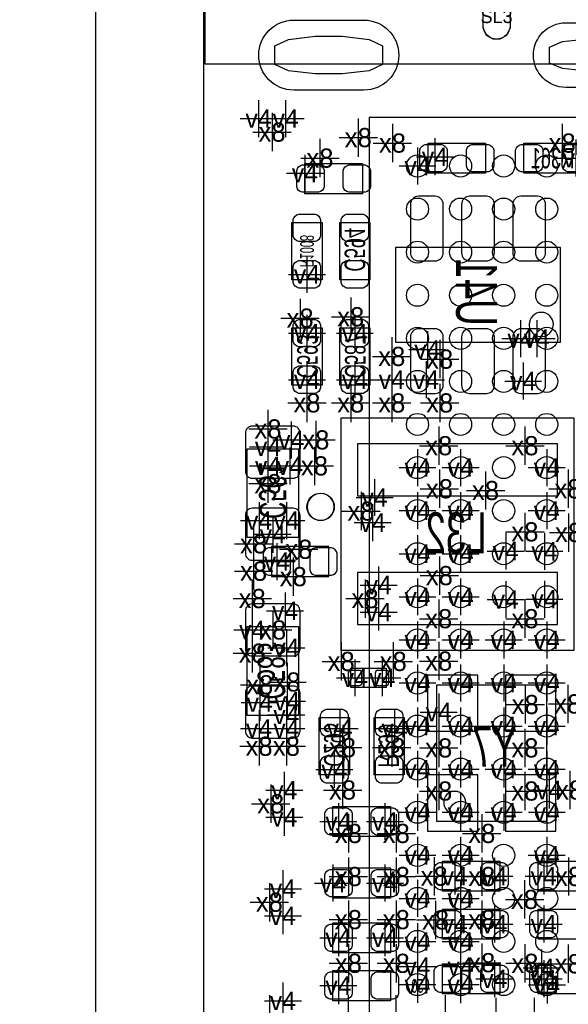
# Model space of a CAD drawing. Extents: x -36 to 384, y -28 to 269.
# Tile 21 of 52: x -3 to 7, y 26 to 45. Entities that reach past the tile are written whole.
import ezdxf
from ezdxf.enums import TextEntityAlignment as Align

# ---------------------------------------------------------------- set-up
doc = ezdxf.new("R2010")
doc.units = 0
for name, color, linetype in [('BG_OUTLINE', 7, 'CONTINUOUS'), ('BG_PANEL', 7, 'CONTINUOUS'), ('MA_NCLEGEND-1-16', 7, 'CONTINUOUS'), ('MA_NCLEGEND-1-2', 7, 'CONTINUOUS'), ('MA_NCLEGEND-14-15', 7, 'CONTINUOUS'), ('MA_NCLEGEND-15-16', 7, 'CONTINUOUS'), ('MA_NCLEGEND-2-3', 7, 'CONTINUOUS'), ('MA_NCLEGEND-3-14', 7, 'CONTINUOUS'), ('PG_ASSEMBLY_BOTTOM', 7, 'CONTINUOUS'), ('PG_ASSEMBLY_TOP', 7, 'CONTINUOUS'), ('PIN_BOTTOM', 7, 'CONTINUOUS'), ('PIN_TOP', 7, 'CONTINUOUS'), ('RD_ASSEMBLY_BOTTOM', 7, 'CONTINUOUS')]:
    doc.layers.add(name, color=color, linetype=linetype)

# ---------------------------------------------------------------- blocks, each defined once
blk = doc.blocks.new('FIGURE_CROSS')
for points in [[(0, 0.5), (0, -0.5)], [(-0.5, 0), (0.5, 0)]]:
    blk.add_lwpolyline(points)
blk = doc.blocks.new('FIGURE_OBLONG')
blk.add_lwpolyline([(-0.5, -0.125), (-0.5, 0.125), (-0.416, 0.375), (-0.25, 0.5), (0.25, 0.5), (0.416, 0.375), (0.5, 0.125), (0.5, -0.125), (0.416, -0.375), (0.25, -0.5), (-0.25, -0.5), (-0.416, -0.375)], close=True)

msp = doc.modelspace()

# ---------------------------------------------------------------- linework, layer by layer
at = {"layer": 'BG_OUTLINE'}
msp.add_lwpolyline([(50.000002, 0), (50.000002, 79.999992), (0, 79.999992), (0, 0)], close=True, dxfattribs=at)
at = {"layer": 'BG_PANEL'}
msp.add_lwpolyline([(-1.999996, 0), (-1.999996, 161.994596), (-10.003942, 161.994596), (-10.003942, 0)], close=True, dxfattribs=at)
at = {"layer": 'PG_ASSEMBLY_BOTTOM'}
for points in [[(5.2324, 41.8846), (4.1656, 41.8846), (4.1656, 42.4434), (5.2324, 42.4434)], [(7.0104, 41.8846), (5.9436, 41.8846), (5.9436, 42.4434), (7.0104, 42.4434)], [(2.9464, 41.5036), (1.8796, 41.5036), (1.8796, 42.0624), (2.9464, 42.0624)], [(1.6383, 39.904187), (1.6383, 40.970987), (2.1971, 40.970987), (2.1971, 39.904187)], [(2.5273, 39.904187), (2.5273, 40.970987), (3.0861, 40.970987), (3.0861, 39.904187)], [(2.1971, 39.015187), (2.1971, 37.948387), (1.6383, 37.948387), (1.6383, 39.015187)], [(3.0861, 39.015187), (3.0861, 37.948387), (2.5273, 37.948387), (2.5273, 39.015187)], [(6.8707, 37.338787), (6.8707, 33.020787), (2.5527, 33.020787), (2.5527, 37.338787)], [(0.807695, 35.116287), (0.807695, 36.767287), (1.757705, 36.767287), (1.757705, 35.116287)], [(1.757705, 33.465287), (1.757705, 31.814287), (0.807822, 31.814287), (0.807822, 33.465287)], [(4.3307, 29.845787), (4.3307, 32.385787), (6.3627, 32.385787), (6.3627, 29.845787)], [(2.1463, 30.709387), (2.1463, 31.776187), (2.7051, 31.776187), (2.7051, 30.709387)], [(3.1623, 30.709387), (3.1623, 31.776187), (3.7211, 31.776187), (3.7211, 30.709387)], [(2.4003, 30.125187), (3.4671, 30.125187), (3.4671, 29.566387), (2.4003, 29.566387)], [(4.4323, 29.109187), (5.4991, 29.109187), (5.4991, 28.550387), (4.4323, 28.550387)], [(7.2771, 28.550387), (6.2103, 28.550387), (6.2103, 29.109187), (7.2771, 29.109187)], [(2.4003, 28.982187), (3.4671, 28.982187), (3.4671, 28.423387), (2.4003, 28.423387)], [(4.4323, 28.220187), (5.4991, 28.220187), (5.4991, 27.661387), (4.4323, 27.661387)], [(7.2771, 27.661387), (6.2103, 27.661387), (6.2103, 28.220187), (7.2771, 28.220187)], [(2.4003, 27.966187), (3.4671, 27.966187), (3.4671, 27.407387), (2.4003, 27.407387)], [(2.4003, 27.077187), (3.4671, 27.077187), (3.4671, 26.518387), (2.4003, 26.518387)], [(4.4323, 27.204187), (5.4991, 27.204187), (5.4991, 26.645387), (4.4323, 26.645387)], [(6.2103, 27.204187), (7.2771, 27.204187), (7.2771, 26.645387), (6.2103, 26.645387)]]:
    msp.add_lwpolyline(points, close=True, dxfattribs=at)
for points in [[(6.622796, 38.744703), (6.622796, 40.504897), (3.562604, 40.504897), (3.562604, 38.744703), (6.622796, 38.744703)], [(3.3909, 32.334987), (2.7305, 32.334987), (2.7305, 32.690587), (3.3909, 32.690587), (3.3909, 32.334987)]]:
    msp.add_lwpolyline(points, dxfattribs=at)
for points in [[(6.492494, 39.074903, 0.999995), (6.042914, 39.074623, 1.000005), (6.492494, 39.074903)], [(4.865624, 30.201387, 1), (4.456176, 30.201387, 1), (4.865624, 30.201387)]]:
    msp.add_lwpolyline(points, format="xyb", dxfattribs=at)
at = {"layer": 'PG_ASSEMBLY_TOP'}
for points in [[(0.022098, 52.856892), (0.022098, 43.917083), (8.192008, 43.917083), (8.192008, 52.856892)], [(3.069692, 42.917796), (3.069692, 25.917779), (20.069708, 25.917779), (20.069708, 42.917796)], [(1.2573, 34.392387), (2.3241, 34.392387), (2.3241, 34.951187), (1.2573, 34.951187)]]:
    msp.add_lwpolyline(points, close=True, dxfattribs=at)
msp.add_lwpolyline([(2.421611, 35.687787, 1), (1.921789, 35.687737, 1), (2.421611, 35.687787)], format="xyb", dxfattribs=at)
at = {"layer": 'PIN_BOTTOM'}
for points in [[(5.187048, 44.622085), (5.187048, 44.971894, -1), (5.687149, 44.971894), (5.687149, 44.622085, -1)], [(2.972041, 43.426901), (1.672145, 43.426901, -1), (1.672145, 44.726898), (2.972041, 44.726898, -1)], [(8.022196, 43.476951), (6.721996, 43.476951, -1), (6.721996, 44.676847), (8.022196, 44.676847, -1)], [(4.4196, 41.91), (4.1148, 41.91, -0.294587), (4.0132, 42.0116), (4.0132, 42.3164, -0.294587), (4.1148, 42.418), (4.4196, 42.418, -0.294587), (4.5212, 42.3164), (4.5212, 42.0116, -0.294587)], [(5.2832, 41.91), (4.9784, 41.91, -0.294587), (4.8768, 42.0116), (4.8768, 42.3164, -0.294587), (4.9784, 42.418), (5.2832, 42.418, -0.294587), (5.3848, 42.3164), (5.3848, 42.0116, -0.294587)], [(6.1976, 41.91), (5.8928, 41.91, -0.294587), (5.7912, 42.0116), (5.7912, 42.3164, -0.294587), (5.8928, 42.418), (6.1976, 42.418, -0.294587), (6.2992, 42.3164), (6.2992, 42.0116, -0.294587)], [(7.0612, 41.91), (6.7564, 41.91, -0.294587), (6.6548, 42.0116), (6.6548, 42.3164, -0.294587), (6.7564, 42.418), (7.0612, 42.418, -0.294587), (7.1628, 42.3164), (7.1628, 42.0116, -0.294587)], [(2.1336, 41.529), (1.8288, 41.529, -0.294587), (1.7272, 41.6306), (1.7272, 41.9354, -0.294587), (1.8288, 42.037), (2.1336, 42.037, -0.294587), (2.2352, 41.9354), (2.2352, 41.6306, -0.294587)], [(2.9972, 41.529), (2.6924, 41.529, -0.294587), (2.5908, 41.6306), (2.5908, 41.9354, -0.294587), (2.6924, 42.037), (2.9972, 42.037, -0.294587), (3.0988, 41.9354), (3.0988, 41.6306, -0.294587)], [(3.837584, 41.304972), (3.837584, 40.404796, 0.414713), (3.9878, 40.254987), (4.297578, 40.254987, 0.414713), (4.447794, 40.404796), (4.447794, 41.304972, 0.414713), (4.297578, 41.454781), (3.9878, 41.454781, 0.414713)], [(4.787595, 41.304972), (4.787595, 40.404796, 0.414713), (4.937811, 40.254987), (5.247589, 40.254987, 0.414713), (5.397805, 40.404796), (5.397805, 41.304972, 0.414713), (5.247589, 41.454781), (4.937811, 41.454781, 0.414713)], [(5.737606, 41.304972), (5.737606, 40.404796, 0.414713), (5.887822, 40.254987), (6.1976, 40.254987, 0.414713), (6.347816, 40.404796), (6.347816, 41.304972, 0.414713), (6.1976, 41.454781), (5.887822, 41.454781, 0.414713)], [(1.6637, 40.716987), (1.6637, 41.021787, -0.294587), (1.7653, 41.123387), (2.0701, 41.123387, -0.294587), (2.1717, 41.021787), (2.1717, 40.716987, -0.294587), (2.0701, 40.615387), (1.7653, 40.615387, -0.294587)], [(2.5527, 40.716987), (2.5527, 41.021787, -0.294587), (2.6543, 41.123387), (2.9591, 41.123387, -0.294587), (3.0607, 41.021787), (3.0607, 40.716987, -0.294587), (2.9591, 40.615387), (2.6543, 40.615387, -0.294587)], [(1.6637, 39.853387), (1.6637, 40.158187, -0.294587), (1.7653, 40.259787), (2.0701, 40.259787, -0.294587), (2.1717, 40.158187), (2.1717, 39.853387, -0.294587), (2.0701, 39.751787), (1.7653, 39.751787, -0.294587)], [(2.5527, 39.853387), (2.5527, 40.158187, -0.294587), (2.6543, 40.259787), (2.9591, 40.259787, -0.294587), (3.0607, 40.158187), (3.0607, 39.853387, -0.294587), (2.9591, 39.751787), (2.6543, 39.751787, -0.294587)], [(2.1717, 39.065987), (2.1717, 38.761187, -0.294587), (2.0701, 38.659587), (1.7653, 38.659587, -0.294587), (1.6637, 38.761187), (1.6637, 39.065987, -0.294587), (1.7653, 39.167587), (2.0701, 39.167587, -0.294587)], [(3.0607, 39.065987), (3.0607, 38.761187, -0.294587), (2.9591, 38.659587), (2.6543, 38.659587, -0.294587), (2.5527, 38.761187), (2.5527, 39.065987, -0.294587), (2.6543, 39.167587), (2.9591, 39.167587, -0.294587)], [(4.447794, 37.944603), (4.447794, 38.844779, 0.414713), (4.297578, 38.994588), (3.9878, 38.994588, 0.414713), (3.837584, 38.844779), (3.837584, 37.944603, 0.414713), (3.9878, 37.794794), (4.297578, 37.794794, 0.414713)], [(5.397805, 37.944603), (5.397805, 38.844779, 0.414713), (5.247589, 38.994588), (4.937811, 38.994588, 0.414713), (4.787595, 38.844779), (4.787595, 37.944603, 0.414713), (4.937811, 37.794794), (5.247589, 37.794794, 0.414713)], [(6.347816, 37.944603), (6.347816, 38.844779, 0.414713), (6.1976, 38.994588), (5.887822, 38.994588, 0.414713), (5.737606, 38.844779), (5.737606, 37.944603, 0.414713), (5.887822, 37.794794), (6.1976, 37.794794, 0.414713)], [(2.1717, 38.202387), (2.1717, 37.897587, -0.294587), (2.0701, 37.795987), (1.7653, 37.795987, -0.294587), (1.6637, 37.897587), (1.6637, 38.202387, -0.294587), (1.7653, 38.303987), (2.0701, 38.303987, -0.294587)], [(3.0607, 38.202387), (3.0607, 37.897587, -0.294587), (2.9591, 37.795987), (2.6543, 37.795987, -0.294587), (2.5527, 37.897587), (2.5527, 38.202387, -0.294587), (2.6543, 38.303987), (2.9591, 38.303987, -0.294587)], [(0.9017, 36.221187), (1.6637, 36.221187, 0.414214), (1.7907, 36.348187), (1.7907, 37.059387, 0.414214), (1.6637, 37.186387), (0.9017, 37.186387, 0.414214), (0.7747, 37.059387), (0.7747, 36.348187, 0.414214)], [(0.9017, 34.697187), (1.6637, 34.697187, 0.414214), (1.7907, 34.824187), (1.7907, 35.535387, 0.414214), (1.6637, 35.662387), (0.9017, 35.662387, 0.414214), (0.7747, 35.535387), (0.7747, 34.824187, 0.414214)], [(1.6637, 33.884387), (0.9017, 33.884387, 0.414214), (0.7747, 33.757387), (0.7747, 33.046187, 0.414214), (0.9017, 32.919187), (1.6637, 32.919187, 0.414214), (1.7907, 33.046187), (1.7907, 33.757387, 0.414214)], [(2.937789, 32.601687, 0.414214), (2.886989, 32.652487), (2.734589, 32.652487, 0.414214), (2.683789, 32.601687), (2.683789, 32.423887, 0.414214), (2.734589, 32.373087), (2.886989, 32.373087, 0.414214), (2.937789, 32.423887)], [(3.437611, 32.601687, 0.414214), (3.386811, 32.652487), (3.234411, 32.652487, 0.414214), (3.183611, 32.601687), (3.183611, 32.423887, 0.414214), (3.234411, 32.373087), (3.386811, 32.373087, 0.414214), (3.437611, 32.423887)], [(1.6637, 32.360387), (0.9017, 32.360387, 0.414214), (0.7747, 32.233387), (0.7747, 31.522187, 0.414214), (0.9017, 31.395187), (1.6637, 31.395187, 0.414214), (1.7907, 31.522187), (1.7907, 32.233387, 0.414214)], [(2.1717, 31.522187), (2.1717, 31.826987, -0.294587), (2.2733, 31.928587), (2.5781, 31.928587, -0.294587), (2.6797, 31.826987), (2.6797, 31.522187, -0.294587), (2.5781, 31.420587), (2.2733, 31.420587, -0.294587)], [(3.1877, 31.522187), (3.1877, 31.826987, -0.294587), (3.2893, 31.928587), (3.5941, 31.928587, -0.294587), (3.6957, 31.826987), (3.6957, 31.522187, -0.294587), (3.5941, 31.420587), (3.2893, 31.420587, -0.294587)], [(2.1717, 30.658587), (2.1717, 30.963387, -0.294587), (2.2733, 31.064987), (2.5781, 31.064987, -0.294587), (2.6797, 30.963387), (2.6797, 30.658587, -0.294587), (2.5781, 30.556987), (2.2733, 30.556987, -0.294587)], [(3.1877, 30.658587), (3.1877, 30.963387, -0.294587), (3.2893, 31.064987), (3.5941, 31.064987, -0.294587), (3.6957, 30.963387), (3.6957, 30.658587, -0.294587), (3.5941, 30.556987), (3.2893, 30.556987, -0.294587)], [(2.3495, 30.099787), (2.6543, 30.099787, -0.294587), (2.7559, 29.998187), (2.7559, 29.693387, -0.294587), (2.6543, 29.591787), (2.3495, 29.591787, -0.294587), (2.2479, 29.693387), (2.2479, 29.998187, -0.294587)], [(3.2131, 30.099787), (3.5179, 30.099787, -0.294587), (3.6195, 29.998187), (3.6195, 29.693387, -0.294587), (3.5179, 29.591787), (3.2131, 29.591787, -0.294587), (3.1115, 29.693387), (3.1115, 29.998187, -0.294587)], [(4.3815, 29.083787), (4.6863, 29.083787, -0.294587), (4.7879, 28.982187), (4.7879, 28.677387, -0.294587), (4.6863, 28.575787), (4.3815, 28.575787, -0.294587), (4.2799, 28.677387), (4.2799, 28.982187, -0.294587)], [(5.2451, 29.083787), (5.5499, 29.083787, -0.294587), (5.6515, 28.982187), (5.6515, 28.677387, -0.294587), (5.5499, 28.575787), (5.2451, 28.575787, -0.294587), (5.1435, 28.677387), (5.1435, 28.982187, -0.294587)], [(6.4643, 28.575787), (6.1595, 28.575787, -0.294587), (6.0579, 28.677387), (6.0579, 28.982187, -0.294587), (6.1595, 29.083787), (6.4643, 29.083787, -0.294587), (6.5659, 28.982187), (6.5659, 28.677387, -0.294587)], [(2.3495, 28.956787), (2.6543, 28.956787, -0.294587), (2.7559, 28.855187), (2.7559, 28.550387, -0.294587), (2.6543, 28.448787), (2.3495, 28.448787, -0.294587), (2.2479, 28.550387), (2.2479, 28.855187, -0.294587)], [(3.2131, 28.956787), (3.5179, 28.956787, -0.294587), (3.6195, 28.855187), (3.6195, 28.550387, -0.294587), (3.5179, 28.448787), (3.2131, 28.448787, -0.294587), (3.1115, 28.550387), (3.1115, 28.855187, -0.294587)], [(4.3815, 28.194787), (4.6863, 28.194787, -0.294587), (4.7879, 28.093187), (4.7879, 27.788387, -0.294587), (4.6863, 27.686787), (4.3815, 27.686787, -0.294587), (4.2799, 27.788387), (4.2799, 28.093187, -0.294587)], [(5.2451, 28.194787), (5.5499, 28.194787, -0.294587), (5.6515, 28.093187), (5.6515, 27.788387, -0.294587), (5.5499, 27.686787), (5.2451, 27.686787, -0.294587), (5.1435, 27.788387), (5.1435, 28.093187, -0.294587)], [(6.4643, 27.686787), (6.1595, 27.686787, -0.294587), (6.0579, 27.788387), (6.0579, 28.093187, -0.294587), (6.1595, 28.194787), (6.4643, 28.194787, -0.294587), (6.5659, 28.093187), (6.5659, 27.788387, -0.294587)], [(2.3495, 27.940787), (2.6543, 27.940787, -0.294587), (2.7559, 27.839187), (2.7559, 27.534387, -0.294587), (2.6543, 27.432787), (2.3495, 27.432787, -0.294587), (2.2479, 27.534387), (2.2479, 27.839187, -0.294587)], [(3.2131, 27.940787), (3.5179, 27.940787, -0.294587), (3.6195, 27.839187), (3.6195, 27.534387, -0.294587), (3.5179, 27.432787), (3.2131, 27.432787, -0.294587), (3.1115, 27.534387), (3.1115, 27.839187, -0.294587)], [(4.3815, 27.178787), (4.6863, 27.178787, -0.294587), (4.7879, 27.077187), (4.7879, 26.772387, -0.294587), (4.6863, 26.670787), (4.3815, 26.670787, -0.294587), (4.2799, 26.772387), (4.2799, 27.077187, -0.294587)], [(5.2451, 27.178787), (5.5499, 27.178787, -0.294587), (5.6515, 27.077187), (5.6515, 26.772387, -0.294587), (5.5499, 26.670787), (5.2451, 26.670787, -0.294587), (5.1435, 26.772387), (5.1435, 27.077187, -0.294587)], [(6.1595, 27.178787), (6.4643, 27.178787, -0.294587), (6.5659, 27.077187), (6.5659, 26.772387, -0.294587), (6.4643, 26.670787), (6.1595, 26.670787, -0.294587), (6.0579, 26.772387), (6.0579, 27.077187, -0.294587)], [(2.3495, 27.051787), (2.6543, 27.051787, -0.294587), (2.7559, 26.950187), (2.7559, 26.645387, -0.294587), (2.6543, 26.543787), (2.3495, 26.543787, -0.294587), (2.2479, 26.645387), (2.2479, 26.950187, -0.294587)], [(3.2131, 27.051787), (3.5179, 27.051787, -0.294587), (3.6195, 26.950187), (3.6195, 26.645387, -0.294587), (3.5179, 26.543787), (3.2131, 26.543787, -0.294587), (3.1115, 26.645387), (3.1115, 26.950187, -0.294587)]]:
    msp.add_lwpolyline(points, format="xyb", close=True, dxfattribs=at)
for points in [[(6.5659, 36.856187), (2.8575, 36.856187), (2.8575, 35.890987), (6.5659, 35.890987)], [(6.5659, 34.468587), (2.8575, 34.468587), (2.8575, 33.503387), (6.5659, 33.503387)], [(4.1529, 31.522187), (5.0927, 31.522187), (5.0927, 32.563587), (4.1529, 32.563587)], [(5.6007, 31.522187), (6.5405, 31.522187), (6.5405, 32.563587), (5.6007, 32.563587)], [(4.1529, 29.667987), (5.0927, 29.667987), (5.0927, 30.709387), (4.1529, 30.709387)], [(5.6007, 29.667987), (6.5405, 29.667987), (6.5405, 30.709387), (5.6007, 30.709387)]]:
    msp.add_lwpolyline(points, close=True, dxfattribs=at)
at = {"layer": 'PIN_TOP'}
for points in [[(5.187048, 44.622085), (5.187048, 44.971894, -1), (5.687149, 44.971894), (5.687149, 44.622085, -1)], [(2.972041, 43.426901), (1.672145, 43.426901, -1), (1.672145, 44.726898), (2.972041, 44.726898, -1)], [(8.022196, 43.476951), (6.721996, 43.476951, -1), (6.721996, 44.676847), (8.022196, 44.676847, -1)], [(1.2065, 34.417787), (1.5113, 34.417787, 0.294587), (1.6129, 34.519387), (1.6129, 34.824187, 0.294587), (1.5113, 34.925787), (1.2065, 34.925787, 0.294587), (1.1049, 34.824187), (1.1049, 34.519387, 0.294587)], [(2.0701, 34.417787), (2.3749, 34.417787, 0.294587), (2.4765, 34.519387), (2.4765, 34.824187, 0.294587), (2.3749, 34.925787), (2.0701, 34.925787, 0.294587), (1.9685, 34.824187), (1.9685, 34.519387, 0.294587)]]:
    msp.add_lwpolyline(points, format="xyb", close=True, dxfattribs=at)
for centre, radius in [((3.96969, 42.017798), 0.205003), ((4.769688, 42.017798), 0.205003), ((5.569712, 42.017798), 0.205003), ((6.36971, 42.017798), 0.205003), ((3.96969, 41.217799), 0.205003), ((4.769688, 41.217799), 0.205003), ((5.569712, 41.217799), 0.205003), ((6.36971, 41.217799), 0.205003), ((3.96969, 40.417775), 0.205003), ((4.769688, 40.417775), 0.205003), ((5.569712, 40.417775), 0.205003), ((6.36971, 40.417775), 0.205003), ((3.96969, 39.617777), 0.205003), ((4.769688, 39.617777), 0.205003), ((5.569712, 39.617777), 0.205003), ((6.36971, 39.617777), 0.205003), ((3.96969, 38.817779), 0.205003), ((4.769688, 38.817779), 0.205003), ((5.569712, 38.817779), 0.205003), ((6.36971, 38.817779), 0.205003), ((3.96969, 38.01778), 0.205003), ((4.769688, 38.01778), 0.205003), ((5.569712, 38.01778), 0.205003), ((6.36971, 38.01778), 0.205003), ((3.96969, 37.217782), 0.205003), ((4.769688, 37.217782), 0.205003), ((5.569712, 37.217782), 0.205003), ((6.36971, 37.217782), 0.205003), ((3.96969, 36.417783), 0.205003), ((4.769688, 36.417783), 0.205003), ((5.569712, 36.417783), 0.205003), ((6.36971, 36.417783), 0.205003), ((2.1717, 35.687787), 0.254), ((3.96969, 35.617785), 0.205003), ((4.769688, 35.617785), 0.205003), ((5.569712, 35.617785), 0.205003), ((6.36971, 35.617785), 0.205003), ((3.96969, 34.817787), 0.205003), ((4.769688, 34.817787), 0.205003), ((5.569712, 34.817787), 0.205003), ((6.36971, 34.817787), 0.205003), ((3.96969, 34.017788), 0.205003), ((4.769688, 34.017788), 0.205003), ((5.569712, 34.017788), 0.205003), ((6.36971, 34.017788), 0.205003), ((3.96969, 33.21779), 0.205003), ((4.769688, 33.21779), 0.205003), ((5.569712, 33.21779), 0.205003), ((6.36971, 33.21779), 0.205003), ((3.96969, 32.417791), 0.205003), ((4.769688, 32.417791), 0.205003), ((5.569712, 32.417791), 0.205003), ((6.36971, 32.417791), 0.205003), ((3.96969, 31.617793), 0.205003), ((4.769688, 31.617793), 0.205003), ((5.569712, 31.617793), 0.205003), ((6.36971, 31.617793), 0.205003), ((3.96969, 30.817795), 0.205003), ((4.769688, 30.817795), 0.205003), ((5.569712, 30.817795), 0.205003), ((6.36971, 30.817795), 0.205003), ((3.96969, 30.017796), 0.205003), ((4.769688, 30.017796), 0.205003), ((5.569712, 30.017796), 0.205003), ((6.36971, 30.017796), 0.205003), ((3.96969, 29.217798), 0.205003), ((4.769688, 29.217798), 0.205003), ((5.569712, 29.217798), 0.205003), ((6.36971, 29.217798), 0.205003), ((3.96969, 28.417799), 0.205003), ((4.769688, 28.417799), 0.205003), ((5.569712, 28.417799), 0.205003), ((6.36971, 28.417799), 0.205003), ((3.96969, 27.617776), 0.205003), ((4.769688, 27.617776), 0.205003), ((5.569712, 27.617776), 0.205003), ((6.36971, 27.617776), 0.205003), ((3.96969, 26.817777), 0.205003), ((4.769688, 26.817777), 0.205003), ((5.569712, 26.817777), 0.205003), ((6.36971, 26.817777), 0.205003)]:
    msp.add_circle(centre, radius, dxfattribs=at)

# ---------------------------------------------------------------- block references
at = {"layer": 'MA_NCLEGEND-1-16', "rotation": 270}
for p, xscale, yscale in [((5.437099, 44.796989), 0.849909, 0.500101), ((2.322093, 44.076899), 0.699999, 1.999996), ((7.372096, 44.076899), 0.599897, 1.899895)]:
    msp.add_blockref('FIGURE_OBLONG', p, dxfattribs=dict(at, xscale=xscale, yscale=yscale))
at = {"layer": 'MA_NCLEGEND-1-2', "xscale": 0.6858, "yscale": 0.6858}
for p in [(1.521435, 42.898035), (3.969791, 42.017696), (3.969791, 36.417809), (4.769612, 36.417809), (6.369812, 36.417809), (3.969791, 35.617709), (4.769891, 35.617709), (6.369812, 35.617709), (3.1369, 35.3949), (3.969791, 34.817812), (4.769612, 34.817812), (5.607812, 34.868104), (6.325108, 34.862491), (1.3589, 34.671787), (3.969791, 34.017712), (4.769891, 34.017712), (5.607812, 33.967699), (6.324905, 33.973008), (3.248635, 33.733765), (3.969791, 33.217891), (4.769891, 33.217891), (5.569712, 33.217891), (6.369812, 33.217891), (3.969791, 32.417791), (4.769891, 32.417791), (5.569712, 32.417791), (6.369812, 32.417791), (1.5367, 31.826987), (3.969791, 31.617691), (4.769891, 31.617691), (5.569712, 31.617691), (6.369812, 31.617691), (3.969791, 30.817795), (4.769891, 30.817795), (5.569712, 30.817795), (6.369812, 30.817795), (3.969791, 30.017695), (4.769891, 30.017695), (5.569991, 30.017695), (6.370091, 30.017695), (1.496035, 29.923765), (3.969512, 29.217899), (4.769891, 29.217899), (6.369812, 29.217899), (3.969512, 28.417799), (4.769891, 28.417799), (1.470635, 28.094965), (3.969791, 27.617699), (4.769612, 27.617699), (3.969791, 26.818107), (4.769612, 26.817803), (6.376187, 26.811503)]:
    msp.add_blockref('FIGURE_CROSS', p, dxfattribs=at)
at = {"layer": 'MA_NCLEGEND-14-15', "xscale": 0.6858, "yscale": 0.6858}
for p in [(1.018565, 42.898035), (4.2926, 42.1894), (6.9088, 42.164), (1.8796, 41.8846), (1.9177, 40.005787), (1.9177, 38.913587), (2.8067, 38.913587), (5.8801, 38.811987), (6.1849, 38.811987), (4.1529, 38.608787), (1.9177, 38.049987), (2.8067, 38.049987), (3.4925, 38.049987), (4.1275, 38.049987), (5.9309, 38.024587), (1.1938, 36.8046), (1.6256, 36.9316), (1.1938, 36.449), (1.6002, 36.449), (3.172435, 35.862235), (1.0287, 35.433787), (1.5367, 35.433787), (1.2827, 35.179787), (3.248635, 34.236635), (1.5113, 33.757387), (0.9017, 33.401787), (1.5367, 33.071587), (2.8067, 32.512787), (3.3147, 32.512787), (1.0414, 32.0548), (1.5494, 32.0802), (4.363695, 31.877787), (1.0287, 31.572987), (1.5367, 31.572987), (2.5273, 31.572987), (3.5433, 31.572987), (2.4257, 30.810987), (1.496035, 30.426635), (6.4135, 30.429987), (2.5019, 29.845787), (3.3655, 29.845787), (4.6609, 28.829787), (5.3975, 28.829787), (6.3119, 28.829787), (1.470635, 28.597835), (2.4003, 28.701213), (3.3655, 28.702787), (4.6609, 27.940787), (5.3975, 27.940787), (6.3119, 27.940787), (2.5019, 27.686787), (3.3655, 27.686787), (5.3975, 26.924787), (6.3119, 26.924787), (2.5019, 26.797787), (1.470635, 26.515035)]:
    msp.add_blockref('FIGURE_CROSS', p, dxfattribs=at)
at = {"layer": 'MA_NCLEGEND-15-16', "xscale": 0.6858, "yscale": 0.6858}
for p in [(4.2926, 42.1894), (6.9088, 42.164), (1.8796, 41.8846), (1.9177, 40.005787), (1.9177, 38.913587), (2.8067, 38.913587), (5.8801, 38.811987), (6.1849, 38.811987), (4.1529, 38.608787), (1.9177, 38.049987), (2.8067, 38.049987), (3.4925, 38.049987), (4.1275, 38.049987), (5.9309, 38.024587), (1.1938, 36.8046), (1.6256, 36.9316), (1.1938, 36.449), (1.6002, 36.449), (1.0287, 35.433787), (1.5367, 35.433787), (1.2827, 35.179787), (1.5113, 33.757387), (0.9017, 33.401787), (1.5367, 33.071587), (2.8067, 32.512787), (3.3147, 32.512787), (1.0414, 32.0548), (1.5494, 32.0802), (4.363695, 31.877787), (1.0287, 31.572987), (1.5367, 31.572987), (2.5273, 31.572987), (3.5433, 31.572987), (2.4257, 30.810987), (6.4135, 30.429987), (2.5019, 29.845787), (3.3655, 29.845787), (4.6609, 28.829787), (5.3975, 28.829787), (6.3119, 28.829787), (2.4003, 28.701213), (3.3655, 28.702787), (4.6609, 27.940787), (5.3975, 27.940787), (6.3119, 27.940787), (2.5019, 27.686787), (3.3655, 27.686787), (5.3975, 26.924787), (6.3119, 26.924787), (2.5019, 26.797787)]:
    msp.add_blockref('FIGURE_CROSS', p, dxfattribs=at)
at = {"layer": 'MA_NCLEGEND-2-3', "xscale": 0.6858, "yscale": 0.6858}
for p in [(1.521435, 42.898035), (3.969791, 36.417809), (4.769612, 36.417809), (6.369812, 36.417809), (3.969791, 35.617709), (4.769891, 35.617709), (6.369812, 35.617709), (3.1369, 35.3949), (3.969791, 34.817812), (4.769612, 34.817812), (5.607812, 34.868104), (6.325108, 34.862491), (1.3589, 34.671787), (3.969791, 34.017712), (4.769891, 34.017712), (5.607812, 33.967699), (6.324905, 33.973008), (3.248635, 33.733765), (3.969791, 33.217891), (4.769891, 33.217891), (5.569712, 33.217891), (6.369812, 33.217891), (3.969791, 32.417791), (4.769891, 32.417791), (5.569712, 32.417791), (6.369812, 32.417791), (1.5367, 31.826987), (3.969791, 31.617691), (4.769891, 31.617691), (5.569712, 31.617691), (6.369812, 31.617691), (3.969791, 30.817795), (4.769891, 30.817795), (5.569712, 30.817795), (6.369812, 30.817795), (3.969791, 30.017695), (4.769891, 30.017695), (6.370091, 30.017695), (1.496035, 29.923765), (3.969512, 29.217899), (4.769891, 29.217899), (6.369812, 29.217899), (3.969512, 28.417799), (4.769891, 28.417799), (1.470635, 28.094965), (3.969791, 27.617699), (4.769612, 27.617699), (3.969791, 27.1526), (4.769612, 27.1526), (6.273825, 27.125701)]:
    msp.add_blockref('FIGURE_CROSS', p, dxfattribs=at)
at = {"layer": 'MA_NCLEGEND-3-14', "xscale": 0.7112, "yscale": 0.7112}
for p in [(1.27, 42.6466), (2.8702, 42.545), (3.5052, 42.4434), (6.6548, 42.4434), (2.159, 42.164), (1.7907, 39.192987), (2.7305, 39.218387), (3.4925, 38.481787), (4.3815, 38.430987), (1.9177, 37.618187), (2.7305, 37.618187), (3.4925, 37.618187), (4.3815, 37.618187), (1.1938, 37.1348), (2.0828, 36.9316), (4.363695, 36.823904), (5.963895, 36.823904), (2.0574, 36.449), (1.1938, 36.1188), (4.376699, 36.024591), (5.2324, 35.9918), (6.763791, 36.023804), (2.921, 35.6108), (5.963691, 35.224009), (6.775704, 35.211512), (0.9271, 35.001987), (1.7653, 34.900387), (0.9271, 34.493987), (1.6637, 34.392387), (4.375709, 34.411691), (0.9017, 33.985987), (2.9972, 33.9852), (4.363695, 33.611795), (5.963691, 33.611795), (1.2827, 33.401787), (0.9017, 32.969987), (2.5527, 32.817587), (3.518687, 32.818095), (4.363009, 32.824699), (1.0414, 32.385), (1.5494, 32.4358), (5.969305, 32.018199), (6.758889, 32.028613), (1.0287, 31.242787), (1.5367, 31.242787), (2.5781, 31.217387), (3.4925, 31.217387), (4.363695, 31.211799), (5.963691, 31.211799), (2.5781, 30.429987), (4.363695, 30.411699), (5.963895, 30.411699), (6.7945, 30.429987), (1.2446, 30.1752), (2.686812, 29.623791), (3.575812, 29.623791), (5.163591, 29.623791), (2.686812, 28.823691), (3.575812, 28.823691), (4.2799, 28.829787), (5.163591, 28.823691), (6.775704, 28.823895), (5.9563, 28.397987), (1.2192, 28.3464), (2.686812, 28.023591), (3.575812, 28.023591), (4.3053, 28.016987), (5.163591, 28.023591), (2.686812, 27.212011), (3.575812, 27.212011), (5.163591, 27.223695), (5.963895, 27.211807), (6.7691, 27.204187), (1.2192, 26.2636), (2.6797, 26.264387), (3.5687, 26.264387), (4.4831, 26.264387), (5.4229, 26.213587), (6.1341, 26.213587)]:
    msp.add_blockref('FIGURE_CROSS', p, dxfattribs=at)

# ---------------------------------------------------------------- texts
at = {"layer": 'MA_NCLEGEND-1-16'}
msp.add_text('SL3', height=0.25005, dxfattribs=at).set_placement((5.437099, 44.796989), align=Align.MIDDLE_CENTER)
at = {"layer": 'MA_NCLEGEND-1-2'}
for p in [(1.521435, 42.898035), (3.969791, 42.017696), (3.969791, 36.417809), (4.769612, 36.417809), (6.369812, 36.417809), (3.969791, 35.617709), (4.769891, 35.617709), (6.369812, 35.617709), (3.1369, 35.3949), (3.969791, 34.817812), (4.769612, 34.817812), (5.607812, 34.868104), (6.325108, 34.862491), (1.3589, 34.671787), (3.969791, 34.017712), (4.769891, 34.017712), (5.607812, 33.967699), (6.324905, 33.973008), (3.248635, 33.733765), (3.969791, 33.217891), (4.769891, 33.217891), (5.569712, 33.217891), (6.369812, 33.217891), (3.969791, 32.417791), (4.769891, 32.417791), (5.569712, 32.417791), (6.369812, 32.417791), (1.5367, 31.826987), (3.969791, 31.617691), (4.769891, 31.617691), (5.569712, 31.617691), (6.369812, 31.617691), (3.969791, 30.817795), (4.769891, 30.817795), (5.569712, 30.817795), (6.369812, 30.817795), (3.969791, 30.017695), (4.769891, 30.017695), (5.569991, 30.017695), (6.370091, 30.017695), (1.496035, 29.923765), (3.969512, 29.217899), (4.769891, 29.217899), (6.369812, 29.217899), (3.969512, 28.417799), (4.769891, 28.417799), (1.470635, 28.094965), (3.969791, 27.617699), (4.769612, 27.617699), (3.969791, 26.818107), (4.769612, 26.817803), (6.376187, 26.811503)]:
    msp.add_text('v4', height=0.3429, dxfattribs=at).set_placement(p, align=Align.MIDDLE_CENTER)
at = {"layer": 'MA_NCLEGEND-14-15'}
for p in [(1.018565, 42.898035), (4.2926, 42.1894), (6.9088, 42.164), (1.8796, 41.8846), (1.9177, 40.005787), (1.9177, 38.913587), (2.8067, 38.913587), (5.8801, 38.811987), (6.1849, 38.811987), (4.1529, 38.608787), (1.9177, 38.049987), (2.8067, 38.049987), (3.4925, 38.049987), (4.1275, 38.049987), (5.9309, 38.024587), (1.1938, 36.8046), (1.6256, 36.9316), (1.1938, 36.449), (1.6002, 36.449), (3.172435, 35.862235), (1.0287, 35.433787), (1.5367, 35.433787), (1.2827, 35.179787), (3.248635, 34.236635), (1.5113, 33.757387), (0.9017, 33.401787), (1.5367, 33.071587), (2.8067, 32.512787), (3.3147, 32.512787), (1.0414, 32.0548), (1.5494, 32.0802), (4.363695, 31.877787), (1.0287, 31.572987), (1.5367, 31.572987), (2.5273, 31.572987), (3.5433, 31.572987), (2.4257, 30.810987), (1.496035, 30.426635), (6.4135, 30.429987), (2.5019, 29.845787), (3.3655, 29.845787), (4.6609, 28.829787), (5.3975, 28.829787), (6.3119, 28.829787), (1.470635, 28.597835), (2.4003, 28.701213), (3.3655, 28.702787), (4.6609, 27.940787), (5.3975, 27.940787), (6.3119, 27.940787), (2.5019, 27.686787), (3.3655, 27.686787), (5.3975, 26.924787), (6.3119, 26.924787), (2.5019, 26.797787), (1.470635, 26.515035)]:
    msp.add_text('v4', height=0.3429, dxfattribs=at).set_placement(p, align=Align.MIDDLE_CENTER)
at = {"layer": 'MA_NCLEGEND-15-16'}
for p in [(4.2926, 42.1894), (6.9088, 42.164), (1.8796, 41.8846), (1.9177, 40.005787), (1.9177, 38.913587), (2.8067, 38.913587), (5.8801, 38.811987), (6.1849, 38.811987), (4.1529, 38.608787), (1.9177, 38.049987), (2.8067, 38.049987), (3.4925, 38.049987), (4.1275, 38.049987), (5.9309, 38.024587), (1.1938, 36.8046), (1.6256, 36.9316), (1.1938, 36.449), (1.6002, 36.449), (1.0287, 35.433787), (1.5367, 35.433787), (1.2827, 35.179787), (1.5113, 33.757387), (0.9017, 33.401787), (1.5367, 33.071587), (2.8067, 32.512787), (3.3147, 32.512787), (1.0414, 32.0548), (1.5494, 32.0802), (4.363695, 31.877787), (1.0287, 31.572987), (1.5367, 31.572987), (2.5273, 31.572987), (3.5433, 31.572987), (2.4257, 30.810987), (6.4135, 30.429987), (2.5019, 29.845787), (3.3655, 29.845787), (4.6609, 28.829787), (5.3975, 28.829787), (6.3119, 28.829787), (2.4003, 28.701213), (3.3655, 28.702787), (4.6609, 27.940787), (5.3975, 27.940787), (6.3119, 27.940787), (2.5019, 27.686787), (3.3655, 27.686787), (5.3975, 26.924787), (6.3119, 26.924787), (2.5019, 26.797787)]:
    msp.add_text('v4', height=0.3429, dxfattribs=at).set_placement(p, align=Align.MIDDLE_CENTER)
at = {"layer": 'MA_NCLEGEND-2-3'}
for p in [(1.521435, 42.898035), (3.969791, 36.417809), (4.769612, 36.417809), (6.369812, 36.417809), (3.969791, 35.617709), (4.769891, 35.617709), (6.369812, 35.617709), (3.1369, 35.3949), (3.969791, 34.817812), (4.769612, 34.817812), (5.607812, 34.868104), (6.325108, 34.862491), (1.3589, 34.671787), (3.969791, 34.017712), (4.769891, 34.017712), (5.607812, 33.967699), (6.324905, 33.973008), (3.248635, 33.733765), (3.969791, 33.217891), (4.769891, 33.217891), (5.569712, 33.217891), (6.369812, 33.217891), (3.969791, 32.417791), (4.769891, 32.417791), (5.569712, 32.417791), (6.369812, 32.417791), (1.5367, 31.826987), (3.969791, 31.617691), (4.769891, 31.617691), (5.569712, 31.617691), (6.369812, 31.617691), (3.969791, 30.817795), (4.769891, 30.817795), (5.569712, 30.817795), (6.369812, 30.817795), (3.969791, 30.017695), (4.769891, 30.017695), (6.370091, 30.017695), (1.496035, 29.923765), (3.969512, 29.217899), (4.769891, 29.217899), (6.369812, 29.217899), (3.969512, 28.417799), (4.769891, 28.417799), (1.470635, 28.094965), (3.969791, 27.617699), (4.769612, 27.617699), (3.969791, 27.1526), (4.769612, 27.1526), (6.273825, 27.125701)]:
    msp.add_text('v4', height=0.3429, dxfattribs=at).set_placement(p, align=Align.MIDDLE_CENTER)
at = {"layer": 'MA_NCLEGEND-3-14'}
for p in [(1.27, 42.6466), (2.8702, 42.545), (3.5052, 42.4434), (6.6548, 42.4434), (2.159, 42.164), (1.7907, 39.192987), (2.7305, 39.218387), (3.4925, 38.481787), (4.3815, 38.430987), (1.9177, 37.618187), (2.7305, 37.618187), (3.4925, 37.618187), (4.3815, 37.618187), (1.1938, 37.1348), (2.0828, 36.9316), (4.363695, 36.823904), (5.963895, 36.823904), (2.0574, 36.449), (1.1938, 36.1188), (4.376699, 36.024591), (6.763791, 36.023804), (5.2324, 35.9918), (2.921, 35.6108), (5.963691, 35.224009), (6.775704, 35.211512), (0.9271, 35.001987), (1.7653, 34.900387), (0.9271, 34.493987), (1.6637, 34.392387), (4.375709, 34.411691), (0.9017, 33.985987), (2.9972, 33.9852), (4.363695, 33.611795), (5.963691, 33.611795), (1.2827, 33.401787), (0.9017, 32.969987), (2.5527, 32.817587), (3.518687, 32.818095), (4.363009, 32.824699), (1.0414, 32.385), (1.5494, 32.4358), (5.969305, 32.018199), (6.758889, 32.028613), (1.0287, 31.242787), (1.5367, 31.242787), (2.5781, 31.217387), (3.4925, 31.217387), (4.363695, 31.211799), (5.963691, 31.211799), (2.5781, 30.429987), (4.363695, 30.411699), (5.963895, 30.411699), (6.7945, 30.429987), (1.2446, 30.1752), (2.686812, 29.623791), (3.575812, 29.623791), (5.163591, 29.623791), (2.686812, 28.823691), (3.575812, 28.823691), (4.2799, 28.829787), (5.163591, 28.823691), (6.775704, 28.823895), (1.2192, 28.3464), (5.9563, 28.397987), (2.686812, 28.023591), (3.575812, 28.023591), (4.3053, 28.016987), (5.163591, 28.023591), (2.686812, 27.212011), (3.575812, 27.212011), (5.163591, 27.223695), (5.963895, 27.211807), (6.7691, 27.204187)]:
    msp.add_text('x8', height=0.3556, dxfattribs=at).set_placement(p, align=Align.MIDDLE_CENTER)
at = {"layer": 'PG_ASSEMBLY_TOP', "width": 0.6}
msp.add_text('20', height=0.254, rotation=180, dxfattribs=at).set_placement((3.96969, 26.919784), align=Align.CENTER)
at = {"layer": 'RD_ASSEMBLY_BOTTOM', "text_generation_flag": 2, "width": 0.666667}
for s, height, p in [('R361', 0.381, (6.477, 41.9735)), ('L32', 0.762, (4.6863, 34.824187)), ('Y7', 0.762, (5.3975, 30.861787))]:
    msp.add_text(s, height=height, dxfattribs=at).set_placement(p, align=Align.CENTER)
at = {"layer": 'RD_ASSEMBLY_BOTTOM', "text_generation_flag": 2}
for s, height, width, p in [('C594', 0.381, 0.666667, (2.6162, 40.462987)), ('R1008', 0.254, 0.6, (1.7907, 40.437587)), ('U41', 0.762, 0.666667, (4.6863, 39.675587)), ('C593', 0.381, 0.666667, (1.734795, 38.481787)), ('C587', 0.381, 0.666667, (2.623795, 38.481787)), ('C561', 0.508, 0.65, (1.0287, 35.992587)), ('C583', 0.508, 0.65, (1.0033, 32.639787)), ('C295', 0.381, 0.666667, (2.2352, 31.268187)), ('R299', 0.381, 0.666667, (3.243605, 31.255487))]:
    msp.add_text(s, height=height, rotation=270, dxfattribs=dict(at, width=width)).set_placement(p, align=Align.CENTER)

doc.saveas('drawing.dxf')
